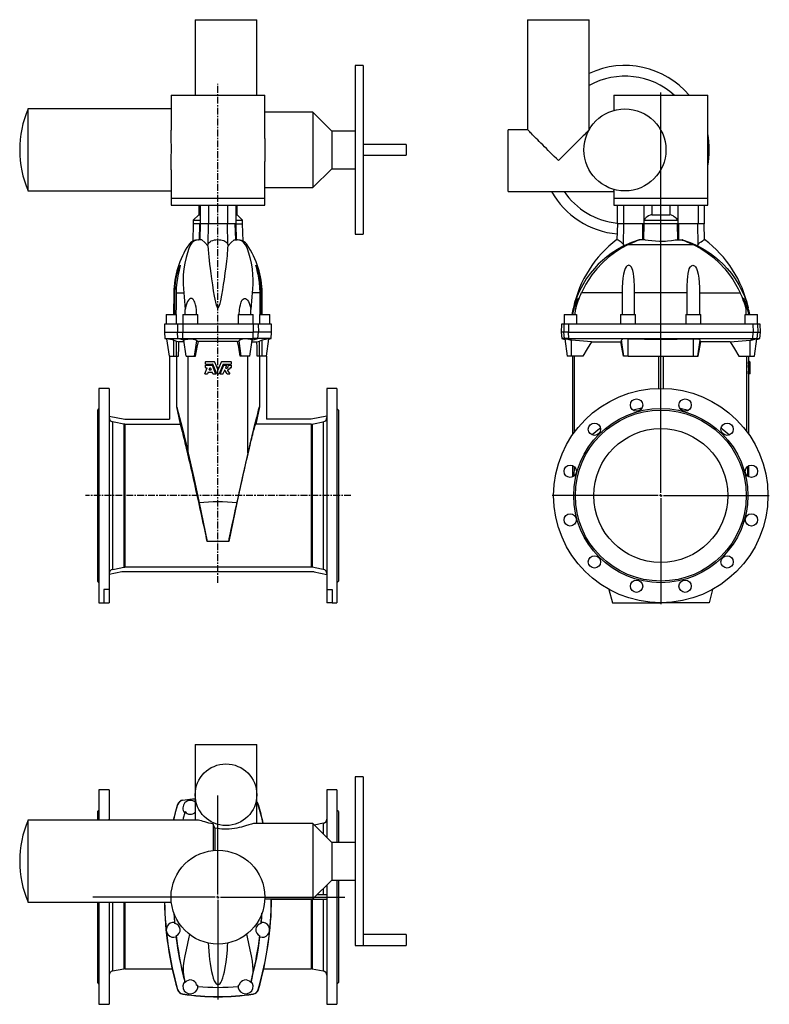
# Model space of a CAD drawing. Extents: x -485 to 914, y -377 to 1460.
import ezdxf

# ---------------------------------------------------------------- set-up
doc = ezdxf.new("R2010")
doc.units = 0
doc.linetypes.add('CENTERX2', pattern=[20.32, 12.7, -2.54, 2.54, -2.54])
doc.layers.get('0').update_dxf_attribs({"linetype": 'CONTINUOUS'})
doc.layers.add('FORMAT', color=7, linetype='CONTINUOUS')

# ---------------------------------------------------------------- blocks, each defined once
blk = doc.blocks.new('SW_CENTERMARKSYMBOL_0')
at = {"layer": 'FORMAT', "color": 0}
for p, q in [((0, 5), (0, 752.2)), ((-5, 0), (-202.5, 0)), ((0, 0), (-2.5, 0)), ((0, 0), (0, 2.5)), ((0, 0), (0, -2.5)), ((0, 0), (2.5, 0)), ((5, 0), (202.5, 0)), ((0, -5), (0, -202.5))]:
    blk.add_line(p, q, dxfattribs=at)
blk = doc.blocks.new('SW_CENTERMARKSYMBOL_1')
at = {"layer": 'FORMAT', "color": 0}
for p, q in [((0, 5), (0, 189.9)), ((-5, 0), (-233.5, 0)), ((0, 0), (-2.5, 0)), ((0, 0), (0, 2.5)), ((0, 0), (0, -2.5)), ((0, 0), (2.5, 0)), ((5, 0), (236.8, 0)), ((0, -5), (0, -191.2))]:
    blk.add_line(p, q, dxfattribs=at)

msp = doc.modelspace()

# ---------------------------------------------------------------- linework, layer by layer
at = {"color": 7, "linetype": 'CONTINUOUS'}
for p, q in [((-157.1, 1459.9), (-157.1, 1318.9)), ((-157.1, 1459.9), (-42.1, 1459.9)), ((-42.1, 1318.9), (-42.1, 1459.9)), ((463.3, 1459.9), (463.3, 1254.4)), ((463.3, 1459.9), (578.3, 1459.9)), ((578.3, 1254.7), (578.3, 1459.9)), ((156.4, 1374.4), (141.4, 1374.4)), ((141.4, 1374.4), (141.4, 1059.4)), ((156.4, 1374.4), (156.4, 1059.4)), ((-202.1, 1318.9), (-202.1, 1253.8)), ((-202.1, 1318.9), (-27.1, 1318.9)), ((-27.1, 1238.2), (-27.1, 1318.9)), ((624.3, 1318.9), (624.3, 1290.6)), ((624.3, 1318.9), (799.3, 1318.9)), ((799.3, 1126.9), (799.3, 1318.9)), ((-202.1, 1293.4), (-469.1, 1293.4)), ((-469.1, 1293.4), (-469.1, 1140.4)), ((62.6, 1287.2), (-27.1, 1287.2)), ((98.2, 1252), (62.6, 1287.2)), ((62.6, 1287.2), (62.6, 1146.5)), ((141.4, 1252), (98.2, 1252)), ((98.2, 1252), (98.2, 1181.7)), ((463.3, 1254.4), (426.8, 1254.4)), ((426.8, 1139.4), (426.8, 1254.4)), ((236.4, 1226.9), (156.4, 1226.9)), ((236.4, 1226.9), (236.4, 1206.9)), ((-27.1, 1126.9), (-27.1, 1195.5)), ((156.4, 1206.9), (236.4, 1206.9)), ((-202.1, 1180), (-202.1, 1126.9)), ((62.6, 1146.5), (98.2, 1181.7)), ((98.2, 1181.7), (141.4, 1181.7)), ((-469.1, 1140.4), (-202.1, 1140.4)), ((-27.1, 1146.5), (62.6, 1146.5)), ((426.8, 1139.4), (624.3, 1139.4)), ((624.3, 1141.4), (624.3, 1126.9)), ((-202.1, 1126.9), (-202.1, 1113.9)), ((-27.1, 1113.9), (-27.1, 1126.9)), ((624.3, 1126.9), (624.3, 1113.9)), ((799.3, 1113.9), (799.3, 1126.9)), ((-202.1, 1113.9), (-27.1, 1113.9)), ((-150.6, 1113.9), (-150.6, 1095.9)), ((-147.9, 1113.9), (-147.9, 1085.9)), ((-81.3, 1113.9), (-81.3, 1085.9)), ((-78.6, 1095.9), (-78.6, 1113.9)), ((624.3, 1113.9), (799.3, 1113.9)), ((630.3, 1113.9), (630.3, 1078.9)), ((680.1, 1113.9), (680.1, 1085.9)), ((743.5, 1113.9), (743.5, 1085.9)), ((793.3, 1078.9), (793.3, 1113.9)), ((-150.6, 1095.9), (-160.6, 1085.9)), ((-160.6, 1085.9), (-160.6, 1078.9)), ((-160.6, 1085.9), (-147.9, 1085.9)), ((-150.6, 1095.9), (-147.9, 1095.9)), ((-147.9, 1085.9), (-147.9, 1078.9)), ((-81.3, 1095.9), (-78.6, 1095.9)), ((-81.3, 1085.9), (-81.3, 1078.9)), ((-81.3, 1085.9), (-68.6, 1085.9)), ((-68.6, 1085.9), (-78.6, 1095.9)), ((-68.6, 1078.9), (-68.6, 1085.9)), ((680.1, 1085.9), (680.1, 1078.9)), ((680.1, 1085.9), (743.5, 1085.9)), ((695.2, 1095.9), (728.4, 1095.9)), ((743.5, 1085.9), (743.5, 1078.9)), ((-160.6, 1078.9), (-161.4, 1046.6)), ((-148.5, 1078.9), (-160.6, 1078.9)), ((-148.5, 1078.9), (-147.8, 1078.9)), ((-132.2, 1078.9), (-147.8, 1078.9)), ((-97, 1078.9), (-132.2, 1078.9)), ((-81.4, 1078.9), (-97, 1078.9)), ((-80.7, 1078.9), (-81.4, 1078.9)), ((-80.7, 1078.9), (-68.6, 1078.9)), ((-67.8, 1046.6), (-68.6, 1078.9)), ((630.8, 1078.9), (630, 1049.5)), ((642, 1078.9), (630.3, 1078.9)), ((679.9, 1078.9), (642, 1078.9)), ((680.7, 1078.9), (679.9, 1078.9)), ((742.9, 1078.9), (680.7, 1078.9)), ((742.9, 1078.9), (743.7, 1078.9)), ((781.6, 1078.9), (743.7, 1078.9)), ((793.3, 1078.9), (781.6, 1078.9)), ((793.6, 1049.5), (792.8, 1078.9)), ((-151, 1048.9), (-150.4, 1048.9)), ((-144.9, 1048.9), (-150.4, 1048.9)), ((-84.3, 1048.9), (-78.8, 1048.9)), ((-78.2, 1048.9), (-78.8, 1048.9)), ((141.4, 1059.4), (156.4, 1059.4)), ((671.3, 1048.9), (671.9, 1048.9)), ((682.4, 1048.9), (671.9, 1048.9)), ((741.2, 1048.9), (751.7, 1048.9)), ((752.3, 1048.9), (751.7, 1048.9)), ((-197, 950.2), (-197.3, 909.9)), ((-195.3, 909.9), (-195, 950.2)), ((-33.9, 909.9), (-34.2, 950.2)), ((-31.9, 909.9), (-32.2, 950.2)), ((662.7, 909.9), (662.6, 950.2)), ((760.9, 909.9), (761, 950.2)), ((-175.9, 909.9), (-175.8, 918.9)), ((-53.3, 909.9), (-53.4, 918.9)), ((552.2, 909.9), (552.3, 918.9)), ((871.4, 909.9), (871.3, 918.9)), ((-211.1, 909.9), (-211.1, 891.9)), ((-211.1, 909.9), (-192.7, 909.9)), ((-192.7, 909.9), (-192.9, 891.9)), ((-180.1, 909.9), (-180.1, 891.9)), ((-180.1, 909.9), (-152.1, 909.9)), ((-152.1, 893.7), (-152.1, 909.9)), ((-77.1, 909.9), (-77.1, 893.7)), ((-77.1, 909.9), (-49.1, 909.9)), ((-49.1, 891.9), (-49.1, 909.9)), ((-36.3, 891.9), (-36.5, 909.9)), ((-36.5, 909.9), (-18.1, 909.9)), ((-18.1, 891.9), (-18.1, 909.9)), ((531.3, 909.9), (531.3, 891.9)), ((531.3, 909.9), (554.6, 909.9)), ((554.6, 909.9), (554.5, 891.9)), ((636.8, 909.9), (636.8, 891.9)), ((636.8, 909.9), (664.8, 909.9)), ((664.8, 891.9), (664.8, 909.9)), ((758.8, 909.9), (758.8, 891.9)), ((758.8, 909.9), (786.8, 909.9)), ((786.8, 891.9), (786.8, 909.9)), ((869.1, 891.9), (869, 909.9)), ((869, 909.9), (892.3, 909.9)), ((892.3, 891.9), (892.3, 909.9)), ((-214.2, 891.9), (-214.6, 876.9)), ((-189.9, 891.9), (-214.2, 891.9)), ((-180.1, 891.9), (-189.9, 891.9)), ((-49.1, 891.9), (-180.1, 891.9)), ((-152.1, 891.9), (-152.1, 893.7)), ((-77.1, 893.7), (-77.1, 891.9)), ((-39.3, 891.9), (-49.1, 891.9)), ((-15, 891.9), (-39.3, 891.9)), ((-14.6, 876.9), (-15, 891.9)), ((526.2, 891.9), (525.8, 876.9)), ((531.1, 891.9), (526.2, 891.9)), ((539.7, 891.9), (531.1, 891.9)), ((883.8, 891.9), (539.7, 891.9)), ((892.5, 891.9), (883.8, 891.9)), ((897.4, 891.9), (892.5, 891.9)), ((897.8, 876.9), (897.4, 891.9)), ((-214.6, 876.9), (-213.5, 864.9)), ((-214.6, 876.9), (-190.3, 876.9)), ((-213.5, 864.9), (-209.7, 863.8)), ((-213.5, 864.9), (-189.3, 864.9)), ((-205.2, 831.9), (-209.8, 864.7)), ((-190.3, 876.9), (-180.2, 876.9)), ((-189.3, 864.9), (-180, 864.9)), ((-180.2, 876.9), (-49, 876.9)), ((-180, 864.9), (-49.2, 864.9)), ((-39.9, 864.9), (-49.2, 864.9)), ((-38.9, 876.9), (-49, 876.9)), ((-15.6, 864.9), (-39.9, 864.9)), ((-14.6, 876.9), (-38.9, 876.9)), ((-24, 831.9), (-19.4, 864.7)), ((-19.5, 863.8), (-15.6, 864.9)), ((-15.6, 864.9), (-14.6, 876.9)), ((525.8, 876.9), (526.8, 864.9)), ((530.7, 876.9), (525.8, 876.9)), ((526.8, 864.9), (532.8, 863.3)), ((531.8, 864.9), (526.8, 864.9)), ((539.6, 876.9), (530.7, 876.9)), ((539.9, 864.9), (531.8, 864.9)), ((532.7, 864.1), (537.2, 831.9)), ((539.6, 876.9), (884, 876.9)), ((539.9, 864.9), (883.7, 864.9)), ((883.7, 864.9), (891.8, 864.9)), ((884, 876.9), (892.8, 876.9)), ((886.4, 831.9), (890.9, 864.1)), ((890.8, 863.3), (896.7, 864.9)), ((891.8, 864.9), (896.7, 864.9)), ((892.8, 876.9), (897.8, 876.9)), ((896.7, 864.9), (897.8, 876.9)), ((-197.1, 861.6), (-191.9, 860.3)), ((-178, 859.1), (-187.4, 859.1)), ((-178.4, 861.7), (-178.2, 861.8)), ((-174.2, 831.9), (-178.4, 861.7)), ((-178.2, 861.8), (-178.3, 861.8)), ((-78, 859.4), (-151.2, 859.4)), ((-55, 831.9), (-50.8, 861.7)), ((-51.2, 859.1), (-41.8, 859.1)), ((-51, 861.8), (-50.9, 861.8)), ((-50.8, 861.7), (-51, 861.8)), ((-32.1, 861.6), (-37.3, 860.3)), ((543.2, 861.8), (543.1, 861.8)), ((545.3, 861.7), (543.2, 861.8)), ((582.6, 859.1), (545.3, 861.7)), ((582.6, 859.1), (636.9, 859.1)), ((642.7, 831.9), (638.5, 861.6)), ((780.9, 831.9), (785, 861.6)), ((841, 859.1), (786.7, 859.1)), ((841, 859.1), (878.3, 861.7)), ((878.3, 861.7), (880.4, 861.8)), ((880.4, 861.8), (880.5, 861.8)), ((-205.2, 831.9), (-197.1, 831.9)), ((-205.1, 831.9), (-205.1, 714.4)), ((-197.1, 831.9), (-191.9, 831.9)), ((-192.1, 831.9), (-192.1, 737.4)), ((-191.9, 831.9), (-188, 831.9)), ((-174.2, 831.9), (-158.1, 831.9)), ((-170.1, 651), (-170.1, 831.9)), ((-158.1, 831.9), (-156.3, 831.9)), ((-71.1, 831.9), (-72.9, 831.9)), ((-55, 831.9), (-71.1, 831.9)), ((-59.1, 651), (-59.1, 831.9)), ((-37.3, 831.9), (-41.2, 831.9)), ((-32.1, 831.9), (-37.3, 831.9)), ((-37.1, 831.9), (-37.1, 737.4)), ((-24, 831.9), (-32.1, 831.9)), ((-24.1, 831.9), (-24.1, 714.4)), ((545.3, 831.9), (537.2, 831.9)), ((566.3, 831.9), (545.3, 831.9)), ((547.3, 831.9), (547.3, 685.6)), ((551, 690.8), (551, 831.9)), ((642.7, 831.9), (641.9, 831.9)), ((650.8, 831.9), (642.7, 831.9)), ((650.8, 831.9), (772.8, 831.9)), ((707.3, 831.9), (707.3, 771.8)), ((716.3, 831.9), (716.3, 771.8)), ((772.8, 831.9), (780.9, 831.9)), ((780.9, 831.9), (781.7, 831.9)), ((857.3, 831.9), (878.3, 831.9)), ((872.6, 690.8), (872.6, 831.9)), ((876.3, 821.9), (876.3, 831.9)), ((878.3, 831.9), (886.4, 831.9)), ((-139.3, 799.2), (-134.7, 810.2)), ((-138, 817.3), (-138, 821.6)), ((-138, 810.7), (-138, 815)), ((-137.8, 821.9), (-121.3, 821.9)), ((-137.8, 817.1), (-124.6, 817.1)), ((-137.8, 815.3), (-125.7, 815.3)), ((-137.8, 810.5), (-135, 810.5)), ((-130.9, 807), (-129.3, 810.7)), ((-130.8, 807), (-129.3, 810.7)), ((-129.3, 810.7), (-129.3, 810.7)), ((-128.9, 810.7), (-127.3, 807)), ((-125.7, 815.3), (-125.7, 815.3)), ((-125.5, 815.1), (-118.9, 799.2)), ((-125.5, 815.1), (-118.9, 799.2)), ((-125.5, 815.1), (-125.5, 815.1)), ((-116.9, 799), (-124.3, 816.9)), ((-121.3, 821.9), (-121.3, 821.9)), ((-121.1, 821.7), (-114.8, 806.6)), ((-121.1, 821.7), (-114.8, 806.6)), ((-121.1, 821.7), (-121.1, 821.7)), ((-114.4, 806.6), (-108.1, 821.7)), ((-114.4, 806.6), (-108.1, 821.7)), ((-104.9, 816.9), (-112.3, 799)), ((-110.3, 799.2), (-103.7, 815.1)), ((-110.3, 799.2), (-103.7, 815.1)), ((-108.1, 821.7), (-108.1, 821.7)), ((-107.9, 821.9), (-90.1, 821.9)), ((-107.9, 821.9), (-107.9, 821.9)), ((-104.6, 817.1), (-90.1, 817.1)), ((-103.7, 815.1), (-103.7, 815.1)), ((-103.5, 815.3), (-98.8, 815.3)), ((-103.5, 815.3), (-103.5, 815.3)), ((-98.5, 815), (-100.6, 809.9)), ((-94.9, 815), (-95, 815)), ((-94.7, 815.3), (-94.8, 815.3)), ((-94.7, 815.3), (-90.1, 815.3)), ((-91.5, 810.5), (-90.1, 810.5)), ((-89.9, 821.6), (-89.9, 817.3)), ((-89.9, 815), (-89.9, 810.7)), ((877.1, 821.9), (875.6, 821.9)), ((875.6, 817.3), (875.6, 821.6)), ((877.1, 821.6), (875.6, 821.6)), ((877.1, 817.3), (875.6, 817.3)), ((877.1, 817.1), (875.6, 817.1)), ((877.1, 815.3), (875.6, 815.3)), ((875.6, 810.7), (875.6, 815)), ((877.1, 815), (875.6, 815)), ((877.1, 810.7), (875.6, 810.7)), ((877.1, 810.5), (875.6, 810.5)), ((875.6, 799.2), (875.8, 810.2)), ((877, 810.2), (875.8, 810.2)), ((876.8, 821.9), (876.2, 821.9)), ((876.2, 815.3), (876.2, 816.9)), ((876.8, 816.9), (876.2, 816.9)), ((877.1, 821.9), (877.7, 821.9)), ((877.1, 817.3), (877.1, 821.6)), ((877.1, 817.1), (877.7, 817.1)), ((877.1, 815.3), (877.6, 815.3)), ((877.1, 810.7), (877.1, 815)), ((877.1, 799.2), (877.3, 810.2)), ((877.5, 810.7), (877.6, 807)), ((877.5, 807), (877.5, 810.7)), ((877.6, 815.1), (877.8, 799.2)), ((877.7, 821.7), (877.8, 806.6)), ((877.8, 799), (877.7, 816.9)), ((-139.1, 798.8), (-134.4, 798.8)), ((-134.4, 798.8), (-134.3, 798.8)), ((-132.9, 802), (-134.2, 799)), ((-134.2, 799), (-134.1, 799)), ((-132.8, 802), (-134.1, 799)), ((-132.9, 802), (-132.8, 802)), ((-132.7, 802.2), (-125.5, 802.2)), ((-130.9, 807), (-130.8, 807)), ((-130.6, 806.6), (-127.6, 806.6)), ((-124, 799), (-125.3, 802)), ((-123.8, 798.8), (-119.1, 798.8)), ((-119.1, 798.8), (-119.1, 798.8)), ((-118.9, 799.2), (-118.9, 799.2)), ((-116.7, 798.8), (-112.5, 798.8)), ((-114.8, 806.6), (-114.8, 806.6)), ((-114.4, 806.6), (-114.4, 806.6)), ((-110.3, 799.2), (-110.3, 799.2)), ((-110.1, 798.8), (-110.1, 798.8)), ((-110.1, 798.8), (-105.4, 798.8)), ((-102.4, 805.6), (-105.2, 799)), ((-97.7, 798.9), (-102, 805.7)), ((-102, 805.7), (-102, 805.7)), ((-97.7, 798.9), (-102, 805.7)), ((-97.7, 798.9), (-97.7, 798.9)), ((-97.5, 798.8), (-92.8, 798.8)), ((-97.5, 798.8), (-97.5, 798.8)), ((-96.7, 805.6), (-92.6, 799.2)), ((877.1, 799.2), (875.6, 799.2)), ((877.1, 798.8), (875.6, 798.8)), ((876.7, 798.8), (876.2, 798.8)), ((876.3, 685.6), (876.3, 798.8)), ((877.4, 802), (877.3, 799)), ((877.4, 802.2), (877.6, 802.2)), ((877.5, 806.6), (877.6, 806.6)), ((877.7, 799), (877.6, 802)), ((877.8, 798.8), (877.8, 806.5)), ((877.8, 798.8), (877.8, 798.8)), ((-317.6, 771.9), (-336.6, 771.9)), ((-336.6, 771.9), (-336.6, 371.9)), ((-317.6, 771.9), (-317.6, 396.8)), ((107.4, 771.9), (88.4, 771.9)), ((88.4, 771.9), (88.4, 396.8)), ((107.4, 771.9), (107.4, 371.9)), ((-192.1, 737.4), (-185, 705.3)), ((-37.1, 737.4), (-44.2, 705.3)), ((-336.6, 734.4), (-339.6, 731.4)), ((-339.6, 731.4), (-339.6, 412.4)), ((-317.6, 720), (-288.4, 714.4)), ((88.4, 720), (59.2, 714.4)), ((110.4, 731.4), (107.4, 734.4)), ((110.4, 731.4), (110.4, 412.4)), ((-288.5, 705.3), (-185, 705.3)), ((-288.4, 714.4), (-205.1, 714.4)), ((59.3, 705.3), (-44.2, 705.3)), ((59.2, 714.4), (-24.1, 714.4)), ((547.3, 627.7), (547.3, 606.6)), ((550.3, 625.8), (549.8, 608.1)), ((873.3, 625.8), (873.7, 608.1)), ((876.3, 606.6), (876.3, 627.7)), ((-149.6, 558.5), (-134.6, 486)), ((-79.6, 558.5), (-94.6, 486)), ((-293.9, 429.4), (-317.6, 424.8)), ((64.7, 429.4), (-293.9, 429.4)), ((59.3, 438.4), (-288.5, 438.4)), ((64.7, 429.4), (88.4, 424.8)), ((-339.6, 412.4), (-336.6, 409.4)), ((107.4, 409.4), (110.4, 412.4)), ((-317.6, 396.8), (-327.6, 396.8)), ((-327.6, 396.8), (-327.6, 371.9)), ((-317.6, 396.8), (-317.6, 371.9)), ((88.4, 396.8), (98.4, 396.8)), ((88.4, 396.8), (88.4, 371.9)), ((98.4, 396.8), (98.4, 371.9)), ((615.1, 396.8), (621.8, 371.9)), ((808.5, 396.8), (801.8, 371.9)), ((-336.6, 371.9), (-327.6, 371.9)), ((-327.6, 371.9), (-317.6, 371.9)), ((98.4, 371.9), (88.4, 371.9)), ((98.4, 371.9), (107.4, 371.9)), ((621.8, 371.9), (711.8, 371.9)), ((801.8, 371.9), (711.8, 371.9)), ((-157.1, 107.7), (-157.1, 13.7)), ((-157.1, 107.7), (-99.6, 107.7)), ((-99.6, 107.7), (-42.1, 107.7)), ((-42.1, -39.9), (-42.1, 107.7)), ((156.4, 47.2), (141.4, 47.2)), ((141.4, 47.2), (141.4, -267.8)), ((156.4, 47.2), (156.4, -267.8)), ((-317.6, 22.7), (-336.6, 22.7)), ((-336.6, 22.7), (-336.6, -33.8)), ((-317.6, 22.7), (-317.6, -33.8)), ((107.4, 22.7), (88.4, 22.7)), ((88.4, 22.7), (88.4, -65.5)), ((107.4, 22.7), (107.4, -75.2)), ((-157.1, 13.7), (-157.1, -33.8)), ((-336.6, -14.8), (-339.6, -17.8)), ((-339.6, -17.8), (-339.6, -33.8)), ((-175.9, -17.7), (-175.8, -17.8)), ((110.4, -17.8), (107.4, -14.8)), ((110.4, -17.8), (110.4, -75.2)), ((-153.5, -33.8), (-469.1, -33.8)), ((-469.1, -33.8), (-469.1, -186.8)), ((-123.8, -40.9), (-123.8, -90.3)), ((-120.3, -48.5), (-123.8, -40.9)), ((-120.3, -48.5), (-120.3, -90)), ((62.6, -39.9), (-45.8, -39.9)), ((98.2, -75.2), (62.6, -39.9)), ((62.6, -39.9), (62.6, -180.6)), ((81.9, -39.5), (65.4, -42.8)), ((141.4, -75.2), (98.2, -75.2)), ((98.2, -75.2), (98.2, -145.4)), ((62.6, -180.6), (98.2, -145.4)), ((98.2, -145.4), (141.4, -145.4)), ((107.4, -145.4), (107.4, -377.3)), ((110.4, -145.4), (110.4, -336.8)), ((88.4, -155.1), (88.4, -377.3)), ((-27.2, -180.6), (62.6, -180.6)), ((59.2, -181.8), (-14.6, -181.8)), ((59.2, -180.6), (59.2, -181.8)), ((88.4, -181.8), (59.2, -181.8)), ((88.4, -172.8), (70.5, -172.8)), ((-469.1, -186.8), (-201.6, -186.8)), ((-339.6, -186.8), (-339.6, -336.8)), ((-336.6, -186.8), (-336.6, -377.3)), ((-317.6, -186.8), (-317.6, -377.3)), ((-195.3, -226.4), (-195, -226.5)), ((-33.9, -226.4), (-34.2, -226.5)), ((236.4, -247.3), (156.4, -247.3)), ((236.4, -247.3), (236.4, -267.3)), ((141.4, -267.8), (156.4, -267.8)), ((156.4, -267.3), (236.4, -267.3)), ((-311.1, -315), (-290.1, -310.9)), ((-288.5, -310.8), (-200.1, -310.8)), ((-29.1, -310.8), (59.3, -310.8)), ((60.9, -310.9), (81.9, -315)), ((-339.6, -336.8), (-336.6, -339.8)), ((-175.9, -336.9), (-175.8, -336.8)), ((-53.3, -336.9), (-53.4, -336.8)), ((107.4, -339.8), (110.4, -336.8)), ((-336.6, -377.3), (-317.6, -377.3)), ((88.4, -377.3), (107.4, -377.3))]:
    msp.add_line(p, q, dxfattribs=at)
at = {"color": 8, "linetype": 'CONTINUOUS'}
for p, q in [((-202.1, 1126.9), (-27.1, 1126.9)), ((624.3, 1126.9), (799.3, 1126.9)), ((-132.2, 1113.9), (-132.2, 1078.9)), ((-97, 1113.9), (-97, 1078.9)), ((642, 1113.9), (642, 1078.9)), ((695.2, 1113.9), (695.2, 1095.9)), ((728.4, 1113.9), (728.4, 1095.9)), ((781.6, 1113.9), (781.6, 1078.9)), ((-149.1, 1048.9), (-148.5, 1078.9)), ((-147.7, 1048.9), (-147, 1078.9)), ((-133.1, 1040.3), (-132.2, 1078.9)), ((-96.1, 1040.3), (-97, 1078.9)), ((-81.5, 1048.9), (-82.2, 1078.9)), ((-80.1, 1048.9), (-80.7, 1078.9)), ((642.1, 1040.3), (642.5, 1078.9)), ((678, 1048.9), (678.3, 1078.9)), ((680.1, 1048.9), (680.7, 1078.9)), ((743.4, 1048.9), (742.9, 1078.9)), ((745.5, 1048.9), (745.2, 1078.9)), ((781.4, 1040.3), (781.1, 1078.9)), ((-165.9, 1039.6), (-169.2, 1039.6)), ((-63.3, 1039.6), (-60, 1039.6)), ((773.5, 1039.6), (650.1, 1039.6)), ((-195, 950.2), (-197, 950.2)), ((-192.7, 950.2), (-178.5, 950.2)), ((-36.5, 950.2), (-50.7, 950.2)), ((-34.2, 950.2), (-32.2, 950.2)), ((639.6, 950.2), (563.5, 950.2)), ((761, 950.2), (662.6, 950.2)), ((783.9, 950.2), (860.1, 950.2)), ((-189.9, 891.9), (-190.3, 876.9)), ((-180.1, 891.9), (-180.2, 876.9)), ((-49.1, 891.9), (-49, 876.9)), ((-39.3, 891.9), (-38.9, 876.9)), ((531.1, 891.9), (530.7, 876.9)), ((539.7, 891.9), (539.6, 876.9)), ((883.8, 891.9), (884, 876.9)), ((892.5, 891.9), (892.8, 876.9)), ((-189.3, 864.9), (-190.3, 876.9)), ((-178.3, 861.8), (-189.3, 864.9)), ((-180, 864.9), (-180.2, 876.9)), ((-178.3, 861.8), (-180, 864.9)), ((-50.9, 861.8), (-49.2, 864.9)), ((-50.9, 861.8), (-39.9, 864.9)), ((-49.2, 864.9), (-49, 876.9)), ((-39.9, 864.9), (-38.9, 876.9)), ((531.8, 864.9), (530.7, 876.9)), ((543.1, 861.8), (531.8, 864.9)), ((539.9, 864.9), (539.6, 876.9)), ((543.1, 861.8), (539.9, 864.9)), ((650.8, 831.9), (650.8, 864.7)), ((772.8, 831.9), (772.8, 864.7)), ((880.5, 861.8), (883.7, 864.9)), ((880.5, 861.8), (891.8, 864.9)), ((883.7, 864.9), (884, 876.9)), ((891.8, 864.9), (892.8, 876.9)), ((-197.1, 831.9), (-197.1, 861.6)), ((-191.9, 831.9), (-191.9, 860.3)), ((-158.1, 831.9), (-154, 860.7)), ((-71.1, 831.9), (-75.2, 860.7)), ((-37.3, 831.9), (-37.3, 860.3)), ((-32.1, 831.9), (-32.1, 861.6)), ((545.3, 831.9), (545.3, 861.7)), ((878.3, 831.9), (878.3, 861.7)), ((-311.1, 709.5), (-311.1, 434.2)), ((-290.1, 705.4), (-290.1, 438.3)), ((-288.5, 705.3), (-288.5, 438.4)), ((59.3, 705.3), (59.3, 438.4)), ((60.9, 705.4), (60.9, 438.3)), ((81.9, 709.5), (81.9, 434.2)), ((-94.6, 486), (-134.6, 486)), ((-180.1, 3.4), (-180.2, 3.8)), ((-189.9, -5.2), (-190.3, -5.1)), ((-39.3, -5.2), (-38.9, -5.1)), ((81.9, -39.5), (81.9, -59.1)), ((81.9, -161.5), (81.9, -172.8)), ((59.3, -181.8), (59.3, -310.8)), ((60.9, -181.8), (60.9, -310.9)), ((81.9, -181.8), (81.9, -315)), ((-311.1, -186.8), (-311.1, -315)), ((-290.1, -186.8), (-290.1, -310.9)), ((-288.5, -186.8), (-288.5, -310.8)), ((-189.9, -349.3), (-190.3, -349.5)), ((-180.1, -358), (-180.2, -358.4)), ((-49.1, -358), (-49, -358.4)), ((-39.3, -349.3), (-38.9, -349.5))]:
    msp.add_line(p, q, dxfattribs=at)
at = {"color": 7, "linetype": 'CONTINUOUS'}
for points in [[(-202.1, 1180), (-202.1, 1183.2), (-202, 1188.7), (-201.9, 1194.4), (-201.8, 1200.4), (-201.7, 1206.6), (-201.6, 1212.9), (-201.6, 1219.2), (-201.6, 1225.8), (-201.7, 1232.2), (-201.9, 1237.7), (-202, 1243.2), (-202.1, 1248.6), (-202.1, 1253.8)], [(520.8, 1196.9), (516.9, 1200.7), (513.1, 1204.5), (509.3, 1208.3), (505.6, 1212.1), (501.9, 1215.7), (498.3, 1219.3), (494.9, 1222.8), (491.5, 1226.2), (488.2, 1229.4), (485.1, 1232.5), (482.2, 1235.4), (479.5, 1238.2), (476.9, 1240.8), (474.5, 1243.2), (472.3, 1245.3), (470.4, 1247.3), (468.6, 1249), (467.1, 1250.5), (465.9, 1251.8), (464.8, 1252.8), (464.1, 1253.6), (463.6, 1254.1), (463.3, 1254.3), (463.3, 1254.4)], [(577.9, 1254), (577.5, 1253.6), (576.7, 1252.8), (575.7, 1251.8), (574.4, 1250.5), (572.9, 1249), (571.2, 1247.3), (569.2, 1245.3), (567.1, 1243.2), (564.7, 1240.8), (562.1, 1238.2), (559.4, 1235.4), (556.4, 1232.5), (553.3, 1229.4), (550.1, 1226.2), (546.7, 1222.8), (543.2, 1219.3), (539.6, 1215.7), (536, 1212.1), (532.2, 1208.3), (528.4, 1204.5), (524.6, 1200.7), (520.8, 1196.9)], [(-27.1, 1238.2), (-27.1, 1237.1), (-27.1, 1231.6), (-27.1, 1226), (-27.2, 1220.2), (-27.2, 1214.4), (-27.1, 1208.4), (-27.1, 1202.5), (-27.1, 1196.8), (-27.1, 1195.5)], [(624.3, 1141.4), (624.3, 1141.9), (624.5, 1143.2)], [(695.2, 1095.9), (693.6, 1095.7), (692, 1095.3), (688.9, 1093.9), (686.6, 1092.3), (684.4, 1090.5), (682.1, 1088.2), (680.1, 1085.9)], [(743.5, 1085.9), (741.4, 1088.3), (738.9, 1090.7), (737, 1092.3), (735, 1093.7), (733.3, 1094.6), (731.6, 1095.3), (728.9, 1095.8), (728.4, 1095.9)], [(-144.9, 1048.9), (-139.1, 1044), (-133.5, 1037.9)], [(-133.1, 1040.3), (-132.8, 1041.2), (-132.1, 1042.7), (-131.1, 1044), (-129.3, 1045.6), (-127, 1047), (-124.4, 1048.1), (-121.3, 1048.9), (-118.3, 1049.3), (-115.1, 1049.5), (-112.1, 1049.4), (-109.2, 1049.1), (-106.5, 1048.5), (-103.9, 1047.7), (-101.6, 1046.7), (-99.6, 1045.4), (-98.1, 1044), (-96.9, 1042.3), (-96.1, 1040.3)], [(-84.3, 1048.9), (-90.1, 1044), (-95.7, 1037.9)], [(642.1, 1040.3), (641.1, 1041.7), (639.9, 1042.9), (637.8, 1044.6), (635.7, 1046.1), (633.8, 1047.3), (632.2, 1048.3), (631, 1049), (630.2, 1049.4), (630, 1049.5)], [(671.3, 1048.9), (657, 1044), (643, 1037.9)], [(671.9, 1048.9), (671.9, 1048.9), (671.6, 1048.7), (670.4, 1048.2), (668.9, 1047.6), (667.2, 1047), (663.1, 1045.4), (658.7, 1043.5), (654.4, 1041.6), (650.1, 1039.6)], [(682.4, 1048.9), (688.3, 1048.5), (694.8, 1047.8), (701.8, 1047), (709.3, 1046.5), (716.8, 1046.6), (720.6, 1046.9), (724.3, 1047.2), (731.6, 1048.1), (735.2, 1048.5), (738.6, 1048.8), (741.2, 1048.9)], [(751.7, 1048.9), (751.6, 1048.9), (751.9, 1048.7), (753.2, 1048.2), (754.7, 1047.6), (756.4, 1047), (760.5, 1045.4), (764.9, 1043.5), (769.2, 1041.6), (773.5, 1039.6)], [(752.3, 1048.9), (766.6, 1044), (780.6, 1037.9)], [(781.4, 1040.3), (782.1, 1041.2), (783.4, 1042.7), (784.9, 1044), (787.1, 1045.6), (789.3, 1047), (791, 1048.1), (792.4, 1048.9), (793.2, 1049.3), (793.5, 1049.5), (793.5, 1049.5)], [(-165.9, 1039.6), (-168.8, 1032.8), (-171.6, 1025), (-174.2, 1015.9), (-176.5, 1005.8), (-178.2, 995.1), (-179.3, 983.7), (-179.7, 975.4), (-179.6, 966.7), (-179.2, 957.9), (-178.5, 950.2)], [(-133.5, 1037.9), (-133.2, 1039.6), (-133.1, 1040.3)], [(-133.5, 1037.9), (-133.1, 1031.3), (-132.5, 1023.8), (-131.9, 1017.6), (-131.2, 1010.8), (-130.3, 1003.5), (-129.4, 995.8), (-128.1, 986.3), (-126.7, 976.2), (-125, 965.4), (-123.3, 954.2), (-121.4, 943.8), (-119.2, 933), (-117.7, 927.5), (-117, 925.6), (-116.5, 924.4), (-115.9, 923.4), (-115.4, 922.7), (-115, 922.5), (-114.7, 922.4), (-114.3, 922.4), (-114, 922.6), (-113.5, 923.1), (-112.4, 925.1), (-110.7, 930.2), (-109.5, 935.4), (-107.4, 945.6), (-105.7, 955.6), (-104.1, 965.5), (-102.7, 975.1), (-101, 987.1), (-99.5, 998.5), (-98.2, 1009.3), (-97.1, 1019.2), (-96.6, 1024.4), (-96.2, 1029.2), (-95.9, 1033.8), (-95.7, 1037.9)], [(-96.1, 1040.3), (-95.7, 1038.3), (-95.7, 1037.9)], [(-63.3, 1039.6), (-60.4, 1032.8), (-57.6, 1025), (-55, 1015.9), (-52.7, 1005.8), (-51, 995.1), (-49.9, 983.7), (-49.5, 975.4), (-49.6, 966.7), (-50, 957.9), (-50.7, 950.2)], [(643, 1037.9), (630.9, 1031.3), (619.3, 1023.8), (610.9, 1017.6), (602.9, 1010.8), (595.2, 1003.5), (588, 995.8), (580.1, 986.3), (572.8, 976.2), (566.2, 965.4), (560.3, 954.2), (555.7, 943.8), (551.8, 933), (550.1, 927.5), (549.5, 925.6), (549.2, 924.4), (548.9, 923.4), (548.7, 922.7), (548.7, 922.5), (548.6, 922.4), (548.6, 922.4)], [(650.1, 1039.6), (637.4, 1032.8), (625.3, 1025), (613.5, 1015.9), (602.5, 1005.8), (592.5, 995.1), (583.4, 983.7), (577.6, 975.4), (572.2, 966.7), (567.3, 957.9), (563.5, 950.2)], [(643, 1037.9), (642.5, 1039.6), (642.1, 1040.3)], [(773.5, 1039.6), (786.2, 1032.8), (798.3, 1025), (810.1, 1015.9), (821.1, 1005.8), (831.1, 995.1), (840.2, 983.7), (846, 975.4), (851.4, 966.7), (856.3, 957.9), (860.1, 950.2)], [(780.6, 1037.9), (781.1, 1039.6), (781.4, 1040.3)], [(780.6, 1037.9), (792.7, 1031.3), (804.3, 1023.8), (812.6, 1017.6), (820.6, 1010.8), (828.3, 1003.5), (835.6, 995.8), (843.5, 986.3), (850.7, 976.2), (857.4, 965.4), (863.2, 954.2), (867.8, 943.8), (871.8, 933), (873.5, 927.5), (874, 925.6), (874.4, 924.4), (874.7, 923.4), (874.8, 922.7), (874.9, 922.5), (874.9, 922.4), (874.9, 922.4)], [(-195, 950.2), (-194.4, 962.2), (-193, 974.2), (-191.9, 980.1), (-190.5, 986), (-189, 991.6), (-187.9, 994.9), (-186.9, 998), (-186.3, 999.4), (-185.8, 1000.6), (-185.4, 1001.3), (-185.2, 1001.6), (-185.1, 1001.4), (-185.2, 1000.6), (-185.7, 998.6), (-186.4, 995.6), (-187.2, 992.2), (-188.9, 984.9), (-190.3, 977.4), (-191.4, 969.7), (-192.3, 960), (-192.7, 950.2)], [(-34.2, 950.2), (-34.8, 962.2), (-36.2, 974.2), (-37.3, 980.1), (-38.7, 986), (-40.2, 991.6), (-41.3, 994.9), (-42.3, 998), (-42.9, 999.4), (-43.4, 1000.6), (-43.8, 1001.3), (-44, 1001.6), (-44.1, 1001.4), (-44, 1000.6), (-43.5, 998.6), (-42.8, 995.6), (-42, 992.2), (-40.3, 984.9), (-38.9, 977.4), (-37.8, 969.7), (-36.9, 960), (-36.5, 950.2)], [(662.6, 950.2), (662.5, 962.2), (662, 974.2), (661.6, 980.1), (660.8, 986), (659.6, 991.6), (658.5, 994.9), (657, 998), (656, 999.4), (654.8, 1000.6), (653.5, 1001.3), (652, 1001.6), (650.7, 1001.4), (649.1, 1000.6), (647.2, 998.6), (645.3, 995.6), (644, 992.2), (642, 984.9), (640.9, 977.4), (640.2, 969.7), (639.8, 960), (639.6, 950.2)], [(761, 950.2), (761.1, 962.2), (761.5, 974.2), (762, 980.1), (762.7, 986), (764, 991.6), (765, 994.9), (766.5, 998), (767.5, 999.4), (768.8, 1000.6), (770.1, 1001.3), (771.6, 1001.6), (772.9, 1001.4), (774.4, 1000.6), (776.4, 998.6), (778.3, 995.6), (779.6, 992.2), (781.6, 984.9), (782.7, 977.4), (783.3, 969.7), (783.8, 960), (783.9, 950.2)], [(-192.7, 950.2), (-192.9, 926.6), (-193, 909.9)], [(-178.5, 950.2), (-177.7, 942.6), (-177, 934.9), (-176.4, 927), (-175.8, 918.9)], [(-154.4, 909.9), (-154.9, 918.7), (-155.5, 923.4), (-156.4, 928), (-157.7, 932.5), (-158.7, 934.8), (-160, 936.9), (-161.4, 938.4), (-163.3, 939.5), (-164.6, 939.7), (-166, 939.5), (-167.7, 938.7), (-169.8, 936.6), (-171.4, 934), (-172.7, 931.2), (-174.6, 925.2), (-175.8, 918.9)], [(-74.8, 909.9), (-74.3, 918.7), (-73.7, 923.4), (-72.8, 928), (-71.5, 932.5), (-70.5, 934.8), (-69.2, 936.9), (-67.8, 938.4), (-65.9, 939.5), (-64.6, 939.7), (-63.2, 939.5), (-61.5, 938.7), (-59.4, 936.6), (-57.8, 934), (-56.5, 931.2), (-54.6, 925.2), (-53.4, 918.9)], [(-50.7, 950.2), (-51.5, 942.6), (-52.2, 934.9), (-52.8, 927), (-53.4, 918.9)], [(-36.5, 950.2), (-36.3, 926.6), (-36.2, 909.9)], [(547.7, 909.9), (549.7, 918.7), (550.9, 923.4), (552.3, 928), (553.9, 932.5), (554.7, 934.8), (555.6, 936.9), (556.3, 938.4), (556.9, 939.5), (557.2, 939.7), (557.3, 939.5), (557.2, 938.7), (556.7, 936.6), (556, 934), (555.3, 931.2), (553.8, 925.2), (552.3, 918.9)], [(639.6, 950.2), (639.6, 926.6), (639.5, 909.9)], [(783.9, 950.2), (784, 926.6), (784.1, 909.9)], [(875.8, 909.9), (873.9, 918.7), (872.6, 923.4), (871.2, 928), (869.7, 932.5), (868.8, 934.8), (868, 936.9), (867.2, 938.4), (866.6, 939.5), (866.4, 939.7), (866.3, 939.5), (866.4, 938.7), (866.9, 936.6), (867.5, 934), (868.3, 931.2), (869.8, 925.2), (871.3, 918.9)], [(-178.2, 861.8), (-177.7, 862.3), (-176.9, 862.8), (-175.8, 863.2), (-174.4, 863.6), (-172.7, 863.8), (-170.9, 864), (-168.9, 864.1), (-164.9, 864.1), (-161.1, 863.7), (-157.9, 863), (-155.4, 862.1), (-154.6, 861.6), (-154.1, 861), (-154, 860.7)], [(-51, 861.8), (-51.5, 862.3), (-52.3, 862.8), (-53.4, 863.2), (-54.8, 863.6), (-56.5, 863.8), (-58.3, 864), (-60.3, 864.1), (-64.3, 864.1), (-68.1, 863.7), (-71.3, 863), (-73.8, 862.1), (-74.6, 861.6), (-75.1, 861), (-75.2, 860.7)], [(650.8, 864.7), (646.9, 864.6), (643.3, 864.2), (640.6, 863.5), (639.6, 863.1), (638.9, 862.6), (638.5, 861.6)], [(650.8, 864.7), (681.3, 864), (711.8, 863.8), (742.3, 864), (772.8, 864.7)], [(772.8, 864.7), (776.7, 864.6), (780.2, 864.2), (783, 863.5), (783.9, 863.1), (784.6, 862.6), (785, 861.6)], [(-188, 831.9), (-187.7, 849), (-187.4, 859.1)], [(-156.3, 831.9), (-153.3, 849), (-151.2, 859.4)], [(-72.9, 831.9), (-75.9, 849), (-78, 859.4)], [(-41.2, 831.9), (-41.5, 849), (-41.8, 859.1)], [(582.6, 859.1), (574.4, 845.9), (566.3, 831.9)], [(638.7, 860.3), (638.4, 859.7), (637.5, 859.3), (636.9, 859.1)], [(641.9, 831.9), (639, 849), (636.9, 859.1)], [(781.7, 831.9), (784.6, 849), (786.7, 859.1)], [(784.9, 860.3), (785.1, 859.7), (786.1, 859.3), (786.7, 859.1)], [(841, 859.1), (849.1, 845.9), (857.3, 831.9)], [(-91.7, 810.4), (-93.8, 807.7), (-96.6, 806)], [(877.5, 810.7), (877.5, 810.7), (877.5, 810.8), (877.5, 810.8), (877.5, 810.8), (877.5, 810.8), (877.5, 810.8), (877.5, 810.7), (877.5, 810.7)], [(877.8, 806.6), (877.8, 806.5), (877.8, 806.5), (877.8, 806.4), (877.8, 806.4), (877.8, 806.4), (877.8, 806.5), (877.8, 806.5), (877.8, 806.6)], [(-192.1, 737.4), (-191.8, 737.2), (-191, 735.1), (-189.8, 731.2), (-188.3, 725.3), (-186.3, 717.6), (-183.9, 708), (-181, 696.5), (-177.8, 683.2), (-174.2, 668), (-170.1, 651)], [(-37.1, 737.4), (-37.4, 737.2), (-38.2, 735.1), (-39.4, 731.2), (-40.9, 725.3), (-42.9, 717.6), (-45.3, 708), (-48.2, 696.5), (-51.4, 683.2), (-55, 668), (-59.1, 651)], [(676.5, 735.3), (675.7, 735.1), (660.2, 731.3)], [(747, 735.3), (747.9, 735.1), (763.4, 731.3)], [(-290.1, 705.4), (-308.2, 709), (-311.1, 709.5)], [(-288.5, 705.3), (-289.3, 705.3), (-290.1, 705.4)], [(-134.6, 486), (-135.7, 491.4), (-136.9, 496.9), (-138.1, 502.6), (-139.3, 508.5), (-140.6, 514.5), (-141.9, 520.7), (-143.3, 527), (-144.7, 533.5), (-146.1, 540), (-147.5, 546.6), (-149, 553.3), (-150.5, 560.1), (-152, 566.8), (-153.5, 573.6), (-155, 580.4), (-156.5, 587.1), (-158, 593.9), (-159.5, 600.5), (-161, 607.1), (-162.4, 613.6), (-163.9, 620), (-165.3, 626.2), (-166.7, 632.4), (-168.1, 638.3), (-169.5, 644.1), (-170.8, 649.7), (-172.1, 655.1), (-173.3, 660.3), (-174.5, 665.3), (-175.6, 670), (-176.7, 674.5), (-177.7, 678.7), (-178.7, 682.6), (-179.6, 686.2), (-180.4, 689.6), (-181.2, 692.6), (-181.9, 695.4), (-182.6, 697.8), (-183.2, 699.9), (-183.7, 701.6), (-184.1, 703.1), (-184.5, 704.1), (-184.7, 704.9), (-185, 705.3)], [(-94.6, 486), (-93.5, 491.4), (-92.3, 496.9), (-91.1, 502.6), (-89.9, 508.5), (-88.6, 514.5), (-87.3, 520.7), (-85.9, 527), (-84.5, 533.5), (-83.1, 540), (-81.7, 546.6), (-80.2, 553.3), (-78.7, 560.1), (-77.2, 566.8), (-75.7, 573.6), (-74.2, 580.4), (-72.7, 587.1), (-71.2, 593.9), (-69.7, 600.5), (-68.2, 607.1), (-66.8, 613.6), (-65.3, 620), (-63.9, 626.2), (-62.5, 632.4), (-61.1, 638.3), (-59.7, 644.1), (-58.4, 649.7), (-57.1, 655.1), (-55.9, 660.3), (-54.7, 665.3), (-53.6, 670), (-52.5, 674.5), (-51.5, 678.7), (-50.5, 682.6), (-49.6, 686.2), (-48.8, 689.6), (-48, 692.6), (-47.3, 695.4), (-46.6, 697.8), (-46, 699.9), (-45.5, 701.6), (-45.1, 703.1), (-44.7, 704.1), (-44.4, 704.9), (-44.2, 705.3)], [(59.3, 705.3), (60.1, 705.3), (60.9, 705.4)], [(60.9, 705.4), (63.8, 706), (81.9, 709.5)], [(599.3, 698.1), (597.2, 696.5), (583.6, 685)], [(824.3, 698.1), (826.4, 696.5), (839.9, 685)], [(-170.1, 651), (-159.9, 604.8), (-149.6, 558.5)], [(-59.1, 651), (-69.3, 604.8), (-79.6, 558.5)], [(-311.1, 434.2), (-307.8, 434.8), (-290.1, 438.3)], [(-290.1, 438.3), (-289.3, 438.4), (-288.5, 438.4)], [(60.9, 438.3), (60.1, 438.4), (59.3, 438.4)], [(81.9, 434.2), (78.6, 434.8), (60.9, 438.3)], [(-180.2, 3.8), (-167.1, 5.6), (-157.1, 6.6)], [(-180.1, 3.4), (-167.1, 5.2), (-157.1, 6.3)], [(-190.3, -5.1), (-194.3, -19.7), (-197.8, -33.8)], [(-197.4, -33.8), (-193.9, -19.8), (-189.9, -5.2)], [(-317.3, -33.8), (-317.5, -33.1), (-317.6, -31.7)], [(-176.7, -20), (-179.3, -30.2), (-180.2, -33.8)], [(-123.8, -40.9), (-124, -40.8), (-128, -39.9), (-131.7, -39), (-135.4, -38), (-138.8, -37), (-142.3, -36.1), (-145.4, -35.2), (-148.3, -34.5), (-150.8, -34), (-152.7, -33.8), (-153.5, -33.8)], [(-45.8, -40), (-48.3, -40.2), (-52.2, -41.1), (-57.2, -42.5), (-63.1, -44.3), (-66.8, -45.4), (-70.7, -46.5), (-74.9, -47.6), (-79.3, -48.6), (-83.9, -49.4), (-88.7, -50.1), (-93.8, -50.6), (-99, -50.8), (-103.2, -50.7), (-107.5, -50.4), (-111.8, -49.9), (-116.1, -49.3), (-120.3, -48.5)], [(-196.7, -207.5), (-196.4, -212.6), (-195.6, -224.4)], [(-33.6, -224.4), (-32.8, -212.6), (-32.5, -207.5)], [(-192.7, -249.4), (-192.9, -249.5), (-193, -249.6)], [(-167.6, -246.8), (-168.8, -251.7), (-171.6, -263.8), (-174.2, -275.6), (-176.5, -286.6), (-178.2, -296.6), (-179.3, -305.7), (-179.7, -311.5), (-179.6, -316.9), (-179.2, -321.8), (-178.5, -325.6)], [(-61.6, -246.7), (-60.4, -251.7), (-57.6, -263.8), (-55, -275.6), (-52.7, -286.6), (-51, -296.6), (-49.9, -305.7), (-49.5, -311.5), (-49.6, -316.9), (-50, -321.8), (-50.7, -325.6)], [(-36.5, -249.4), (-36.3, -249.5), (-36.2, -249.6)], [(-132.9, -262.7), (-132.5, -269.8), (-131.9, -278.1), (-131.2, -286.1), (-130.3, -293.8), (-129.4, -301.1), (-128.1, -309), (-126.7, -316.2), (-125, -322.9), (-123.3, -328.7), (-121.4, -333.3), (-119.2, -337.3), (-117.7, -339), (-117, -339.5), (-116.5, -339.9), (-115.9, -340.2), (-115.4, -340.3), (-115, -340.4), (-114.7, -340.4), (-114.3, -340.4), (-114, -340.4), (-113.5, -340.3), (-112.4, -339.7), (-110.7, -338.2), (-109.5, -336.5), (-107.4, -332.6), (-105.7, -328.1), (-104.1, -322.8), (-102.7, -317), (-101, -308.3), (-99.5, -298.7), (-98.2, -287.8), (-97.1, -276.1), (-96.6, -269), (-96.3, -262.8)], [(-178.5, -325.6), (-177.7, -328.9), (-177, -331.9), (-176.4, -334.5), (-175.8, -336.8)], [(-50.7, -325.6), (-51.5, -328.9), (-52.2, -331.9), (-52.8, -334.5), (-53.4, -336.8)]]:
    msp.add_lwpolyline(points, dxfattribs=at)
at = {"color": 8, "linetype": 'CONTINUOUS'}
for points in [[(-195, -226.5), (-195.9, -214.2), (-196.2, -209)], [(-34.2, -226.5), (-33.3, -214.2), (-33, -209)]]:
    msp.add_lwpolyline(points, dxfattribs=at)
at = {"color": 7, "linetype": 'CONTINUOUS'}
for centre, radius in [((644.8, 1216.9), 76.5), ((711.8, 571.9), 200), ((666.5, 740.9), 11.5), ((757.1, 740.9), 11.5), ((711.8, 571.9), 162.5), ((711.8, 571.9), 159.5), ((588, 695.6), 11.5), ((835.5, 695.6), 11.5), ((711.8, 571.9), 125), ((542.7, 617.2), 11.5), ((880.8, 617.2), 11.5), ((542.7, 526.6), 11.5), ((880.8, 526.6), 11.5), ((588, 448.1), 11.5), ((835.5, 448.1), 11.5), ((666.5, 402.8), 11.5), ((757.1, 402.8), 11.5), ((-99.6, 13.7), 57.5), ((-114.6, -177.3), 87.5)]:
    msp.add_circle(centre, radius, dxfattribs=at)
for centre, radius, start, end in [((644.8, 1216.9), 157.5, 40.3623, 114.975), ((644.8, 1216.9), 137.5, 47.8865, 118.9232), ((-288.6, 1216.9), 196, 157.0265, 202.9735), ((644.8, 1216.9), 157.5, 348.7992, 11.2008), ((644.8, 1216.9), 157.5, 209.4763, 264.7202), ((644.8, 1216.9), 137.5, 214.3077, 263.9466), ((-151, 1032.3), 16.6, 87.8085, 153.7335), ((-151, 1024.6), 24.3, 89.9925, 115.0765), ((-78.2, 1032.3), 16.6, 26.2665, 92.1915), ((-78.2, 1024.6), 24.3, 64.9235, 90.0075), ((759.8, 876.9), 216, 126.925, 167.8306), ((663.8, 876.9), 216, 12.1694, 53.078), ((-35, 948.9), 162, 145.9246, 179.5266), ((-151.8, 1027.9), 21, 116.9764, 145.9246), ((-77.4, 1027.9), 21, 34.0754, 63.0248), ((-194.2, 948.9), 162, 0.4734, 34.0754), ((720.2, 876.6), 173.2, 154.8403, 165.8519), ((703.3, 876.6), 173.2, 14.1481, 25.1597), ((722.8, 876.9), 180, 165.3475, 169.436), ((700.8, 876.9), 180, 10.564, 14.653), ((-234.4, 733.2), 133.7, 73.8149, 79.4062), ((5.2, 733.2), 133.7, 100.5938, 106.1851), ((521.3, 788.2), 76.7, 73.4193, 81.362), ((902.3, 788.2), 76.7, 98.638, 106.5807), ((-155.9, 993.5), 138.1, 254.8651, 256.7976), ((-151.1, 863.2), 3.79, 220.4724, 269.6396), ((-78.1, 863.2), 3.79, 270.3604, 319.5276), ((-73.3, 993.5), 138.1, 283.2024, 285.1349), ((-137.8, 821.6), 0.24, 89.8706, 180.0121), ((-137.8, 817.3), 0.24, 179.9866, 270.1271), ((-137.8, 815), 0.24, 89.8706, 180.0121), ((-137.8, 810.7), 0.24, 179.9866, 270.1271), ((-135, 810.2), 0.24, 337.5222, 90.1078), ((-129.1, 810.6), 0.241, 22.6423, 157.3577), ((-125.7, 815), 0.241, 22.5827, 90.087), ((-125.7, 815), 0.241, 22.687, 89.7923), ((-124.6, 816.8), 0.241, 22.5858, 90.0928), ((-121.3, 821.6), 0.241, 22.5909, 90.0905), ((-121.3, 821.6), 0.241, 22.7008, 89.7904), ((-107.9, 821.6), 0.241, 89.9115, 157.4071), ((-107.9, 821.6), 0.241, 90.2051, 157.3037), ((-104.6, 816.8), 0.241, 89.9102, 157.4112), ((-103.5, 815), 0.241, 89.9113, 157.419), ((-103.5, 815), 0.241, 90.2083, 157.3124), ((-100.4, 809.8), 0.24, 157.5257, 267.8474), ((-100.2, 814.9), 5.29, 267.644, 2.0562), ((-98.8, 815), 0.24, 337.5277, 90.1235), ((-94.8, 815), 0.24, 89.9737, 182.2324), ((-94.7, 815), 0.24, 89.8385, 182.1619), ((-91.5, 810.2), 0.24, 89.9633, 152.101), ((-90.1, 821.6), 0.24, 359.9827, 90.1243), ((-90.1, 817.3), 0.24, 269.8774, 0.0191), ((-90.1, 815), 0.24, 359.9827, 90.1243), ((-90.1, 810.7), 0.24, 269.8774, 0.0191), ((876.7, 821.7), 1.09, 170.4615, 183.156), ((876.7, 817.2), 1.09, 176.8592, 189.523), ((876.7, 815.1), 1.09, 170.4615, 183.156), ((876.7, 810.7), 1.09, 176.8596, 189.5225), ((873.9, 810.3), 1.88, 356.7878, 6.921), ((874.9, 816.9), 1.3, 358.7552, 5.2888), ((878.2, 821.7), 1.08, 170.411, 183.1852), ((878.2, 817.2), 1.08, 176.8257, 189.5777), ((878.2, 815.1), 1.08, 170.411, 183.1852), ((878.2, 810.7), 1.08, 176.8257, 189.5777), ((875.4, 810.3), 1.87, 356.7794, 6.9397), ((876.5, 815.2), 1.16, 358.6108, 5.9276), ((875.8, 821.7), 1.91, 359.135, 3.5843), ((876.4, 816.9), 1.29, 358.7426, 5.3129), ((-139.1, 799.1), 0.24, 157.519, 270.0812), ((-134.4, 799.1), 0.24, 269.9242, 337.4413), ((-134.3, 799.1), 0.241, 270.2178, 337.3379), ((-132.7, 801.9), 0.24, 89.9294, 157.433), ((-130.6, 806.9), 0.24, 157.5279, 270.1224), ((-127.6, 806.9), 0.24, 269.8657, 22.4698), ((-125.5, 801.9), 0.241, 22.5882, 90.0822), ((-123.8, 799.1), 0.241, 202.5927, 270.0874), ((-119.1, 799.1), 0.24, 270.002, 22.4993), ((-119.1, 799.1), 0.24, 269.8465, 22.4644), ((-116.7, 799.1), 0.241, 202.602, 270.0905), ((-114.6, 806.7), 0.241, 202.6649, 337.3351), ((-114.6, 806.7), 0.24, 202.496, 337.504), ((-112.5, 799.1), 0.241, 269.9081, 337.3993), ((-110.1, 799.1), 0.24, 157.5007, 269.998), ((-110.1, 799.1), 0.24, 157.5356, 270.1535), ((-105.4, 799.1), 0.241, 269.9113, 337.4086), ((-102.2, 805.5), 0.241, 32.6235, 157.344), ((-97.5, 799.1), 0.241, 212.6192, 270.0163), ((-97.5, 799.1), 0.241, 212.6687, 269.7932), ((-96.5, 805.7), 0.24, 112.1215, 212.5462), ((-92.8, 799.1), 0.24, 269.8909, 32.5017), ((877.1, 799), 1.55, 176.1113, 188.3889), ((878.6, 799), 1.55, 176.0919, 188.4289), ((876.7, 798.9), 0.654, 349.4307, 2.4685), ((878.1, 802.1), 0.712, 170.2708, 182.2487), ((879.8, 806.8), 2.35, 177.4254, 185.5429), ((874.6, 806.8), 2.94, 355.5886, 2.0499), ((876.5, 802.1), 1.18, 358.6061, 5.8287), ((879.1, 798.9), 1.39, 178.8457, 184.9795), ((869.2, 799), 8.56, 358.4848, 0.7073), ((883.9, 798.9), 6.14, 179.7584, 181.1406), ((-309.6, 717.4), 8, 179.9884, 258.9832), ((80.4, 717.4), 8, 281.0156, 0.0128), ((-114.6, 210.4), 349.8, 84.2619, 95.7381), ((-309.6, 426.3), 8, 101.0155, 180.0099), ((80.4, 426.3), 8, 359.9901, 78.9845), ((-178.3, -8.6), 12.5, 98.608, 163.9309), ((-178.3, -8.6), 12.1, 98.608, 163.9309), ((-166.1, -10.8), 14, 49.9948, 221.7528), ((-50.9, -8.6), 12.5, 16.0691, 45.1615), ((407.4, -177.3), 604.7, 164.7003, 164.935), ((-166.1, -10.9), 11.9, 215.537, 319.1302), ((-50.9, -8.6), 12.1, 16.0691, 43.2821), ((-636.6, -177.3), 621.6, 12.7658, 16.0691), ((-636.6, -177.3), 622, 12.7576, 16.0691), ((-288.6, -110.3), 196, 157.0265, 202.9735), ((80.4, -31.7), 8, 281, 0), ((-636.6, -177.3), 621.6, 343.9309, 359.6908), ((-636.6, -177.3), 622, 343.9309, 359.691), ((407.4, -177.3), 622, 180.8751, 196.0691), ((407.4, -177.3), 621.6, 180.8757, 196.0691), ((-197.1, -238.3), 14, 83.4019, 288.1226), ((407.4, -177.3), 604.7, 184.4664, 184.6602), ((-197.1, -238.3), 12, 291.6532, 79.8712), ((-32.1, -238.3), 12, 100.1288, 248.3468), ((-32.1, -238.3), 14, 251.8774, 96.5981), ((-636.6, -177.3), 604.7, 355.3398, 355.5336), ((407.4, -177.3), 604.7, 186.8642, 187.058), ((407.4, -177.3), 604.9, 187.0607, 195.0743), ((-636.6, -177.3), 604.9, 344.9257, 352.9393), ((-636.6, -177.3), 604.7, 352.942, 353.1358), ((-288.5, -318.8), 8, 90, 101), ((59.3, -318.8), 8, 79, 90), ((-309.6, -322.9), 8, 101, 180), ((80.4, -322.9), 8, 0, 79), ((-166.1, -343.8), 14, 138.2472, 9.261), ((407.4, -177.3), 604.7, 195.065, 195.2997), ((-166.1, -343.8), 12, 11.7591, 144.255), ((-114.6, 74.7), 417.9, 264.5423, 264.8272), ((-114.6, 74.7), 420.4, 264.8819, 275.1181), ((-63.1, -343.8), 14, 170.739, 41.7528), ((-114.6, 74.7), 417.9, 275.1728, 275.4577), ((-63.1, -343.8), 12, 35.745, 168.2409), ((-636.6, -177.3), 604.7, 344.7003, 344.935), ((-178.3, -346), 12.5, 196.0691, 261.392), ((-178.3, -346), 12.1, 196.0691, 261.392), ((-114.6, 74.7), 438, 261.392, 278.608), ((-114.6, 74.7), 437.6, 261.392, 278.608), ((-50.9, -346), 12.1, 278.608, 343.9309), ((-50.9, -346), 12.5, 278.608, 343.9309)]:
    msp.add_arc(centre, radius, start, end, dxfattribs=at)
at = {"color": 8, "linetype": 'CONTINUOUS'}
for centre, start, end in [((407.4, -177.3), 186.8564, 194.2048), ((-636.6, -177.3), 345.7952, 353.1436)]:
    msp.add_arc(centre, 604.4, start, end, dxfattribs=at)
at = {"layer": 'FORMAT', "linetype": 'CENTERX2'}
for p, q in [((-114.6, 409.1), (-114.6, 1340.2)), ((133.6, 571.9), (-361.6, 571.9))]:
    msp.add_line(p, q, dxfattribs=at)

# ---------------------------------------------------------------- block references
at = {"layer": 'FORMAT'}
for name, p in [('SW_CENTERMARKSYMBOL_0', (711.8, 571.9)), ('SW_CENTERMARKSYMBOL_1', (-114.6, -177.3))]:
    msp.add_blockref(name, p, dxfattribs=at)

doc.saveas('drawing.dxf')
